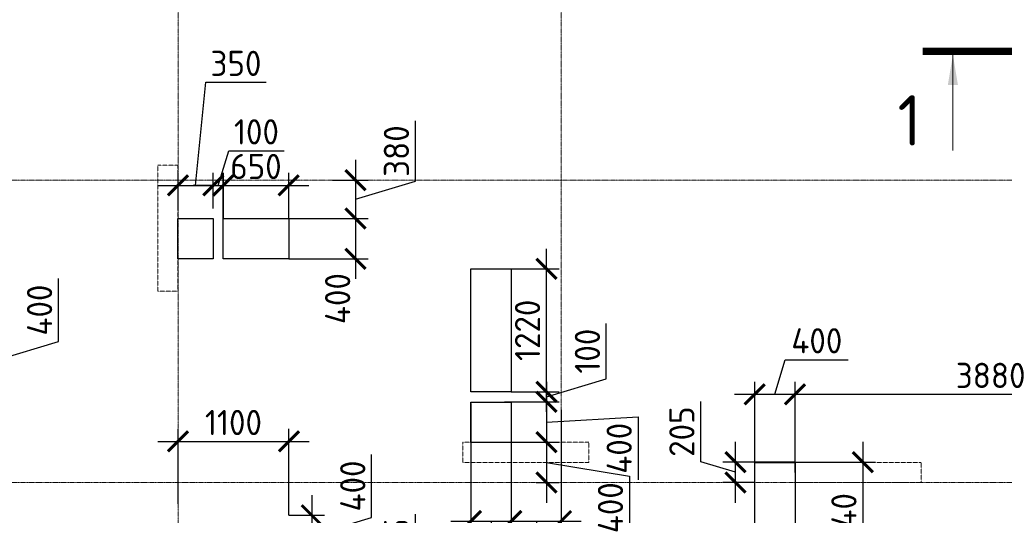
# Model space of a CAD drawing. Header units: millimetres. Extents: x -42044588 to 856694, y -806701 to 941911.
# Tile 144 of 256: x -161140 to -151375, y -272334 to -267418. Entities that reach past the tile are written whole.
import ezdxf

# ---------------------------------------------------------------- set-up
doc = ezdxf.new("R2010")
doc.units = ezdxf.units.MM
for name, pattern in [('______5', [1100, 800, -100, 100, -100]), ('DASHED', [7, 5, -2, 0]), ('осевая', [50.8, 31.75, -6.35, 6.35, -6.35])]:
    doc.linetypes.add(name, pattern=pattern)
doc.layers.add('Колонна_ бетон', color=7, linetype='Continuous', lineweight=50, true_color=0xb4b496)
for name, color, linetype, lineweight in [('Оси', 40, '______5', 18), ('Перекрытие ж_бетон', 1, 'Continuous', 30), ('РАЗМЕРЫ', 1, 'Continuous', 9), ('Узлы', 7, 'Continuous', 0)]:
    doc.layers.add(name, color=color, linetype=linetype, lineweight=lineweight)
doc.styles.add('GOST-2.304_Type-B', font='GOST_Common.ttf')
doc.dimstyles.new('СПДС', dxfattribs={"dimscale": 100, "dimtxt": 2.5, "dimasz": 2, "dimexe": 1.25, "dimexo": 0, "dimtad": 1, "dimdec": 0, "dimrnd": 5, "dimtxsty": 'GOST-2.304_Type-B', "dimblk": 'ARCHTICK', "dimcen": 2.5, "dimdle": 2, "dimclrd": 1, "dimclre": 1, "dimclrt": 1, "dimadec": 0, "dimazin": 2, "dimtfac": 0.75, "dimtdec": 0, "dimtmove": 1, "dimatfit": 3, "dimfxl": 0, "dimtolj": 1, "dimarcsym": 0})

# ---------------------------------------------------------------- blocks, each defined once
blk = doc.blocks.new('оси блок 2')
at = {"layer": 'Оси', "color": 16, "linetype": 'осевая', "lineweight": 0, "ltscale": 0.25, "transparency": 33554687}
for p, q in [((-48904.7, -322543), (-48904.7, -347914.1)), ((-45104.7, -322543), (-45104.7, -347914.1)), ((-89822.3, -329401.3), (-37238.5, -329401.3)), ((-89822.3, -332401.3), (-37238.5, -332401.3))]:
    blk.add_line(p, q, dxfattribs=at)
blk = doc.blocks.new('подложка стн 1-го этажа')
at = {"layer": 'Колонна_ бетон', "color": 252, "linetype": 'DASHED', "lineweight": 0, "ltscale": 0.5, "true_color": 0x939598, "transparency": 33554687}
for p, q in [((44643.8, 23161.8, -200), (44643.8, 23161.8, -200)), ((44643.8, 23161.8, -200), (44843.8, 23161.8, -200)), ((44643.8, 23161.8, -200), (44643.8, 21911.8, -200)), ((44843.8, 23161.8, -200), (44843.8, 23161.8, -200)), ((44843.8, 21911.8, -200), (44843.8, 23161.8, -200)), ((44843.8, 21911.8, -200), (44643.8, 21911.8, -200)), ((44643.8, 21911.8, -200), (44643.8, 21911.8, -200)), ((44843.8, 21911.8, -200), (44843.8, 21911.8, -200)), ((47668.8, 20411.8, -200), (47668.8, 20211.8, -200)), ((48918.8, 20411.8, -200), (47668.8, 20411.8, -200)), ((47668.8, 20411.8, -200), (47668.8, 20411.8, -200)), ((48918.8, 20411.8, -200), (48918.8, 20411.8, -200)), ((48918.8, 20211.8, -200), (48918.8, 20411.8, -200)), ((47668.8, 20211.8, -200), (47668.8, 20211.8, -200)), ((48918.8, 20211.8, -200), (47668.8, 20211.8, -200)), ((48918.8, 20211.8, -200), (48918.8, 20211.8, -200)), ((50963.8, 20211.8, -200), (50963.8, 20011.8, -200)), ((50963.8, 20211.8, -200), (50963.8, 20211.8, -200)), ((52213.8, 20211.8, -200), (50963.8, 20211.8, -200)), ((52213.8, 20211.8, -200), (52213.8, 20011.8, -200)), ((52213.8, 20211.8, -200), (52213.8, 20211.8, -200)), ((50963.8, 20011.8, -200), (50963.8, 20011.8, -200)), ((50963.8, 20011.8, -200), (52213.8, 20011.8, -200)), ((52213.8, 20011.8, -200), (52213.8, 20011.8, -200))]:
    blk.add_line(p, q, dxfattribs=at)
blk = doc.blocks.new('_ArchTick')
at = {"color": 0, "linetype": 'ByBlock', "const_width": 0.15}
blk.add_lwpolyline([(-0.5, -0.5), (0.5, 0.5)], dxfattribs=at)
blk = doc.blocks.new('*D3377')
at = {"layer": 'DEFPOINTS', "color": 0, "transparency": 16777216}
for p in [(-156664.7, -271224.3, 4500), (-156265.1, -271276.4), (-156265.1, -272390.8)]:
    blk.add_point(p, dxfattribs=at)
at = {"layer": 'РАЗМЕРЫ', "color": 1, "lineweight": -2, "transparency": 16777216}
for p, q in [((-156664.7, -271224.3), (-156664.7, -272515.8)), ((-156265.1, -271276.4), (-156265.1, -272515.8)), ((-156864.7, -272390.8), (-156065.1, -272390.8)), ((-156464.9, -272390.8), (-156464.6, -272866.6)), ((-156464.6, -272866.6), (-157089.6, -272866.6))]:
    blk.add_line(p, q, dxfattribs=at)
at = {"layer": 'РАЗМЕРЫ', "color": 1, "lineweight": -2, "transparency": 16777216, "xscale": 200, "yscale": 200, "zscale": 200, "rotation": 180}
blk.add_blockref('_ArchTick', (-156664.7, -272390.8), dxfattribs=at)
at = {"layer": 'РАЗМЕРЫ', "color": 1, "lineweight": -2, "transparency": 16777216, "xscale": 200, "yscale": 200, "zscale": 200}
blk.add_blockref('_ArchTick', (-156265.1, -272390.8), dxfattribs=at)
at = {"layer": 'РАЗМЕРЫ', "color": 1, "lineweight": 0, "transparency": 16777216, "insert": (-156777.1, -272679.1), "char_height": 250, "attachment_point": 5, "style": 'GOST-2.304_Type-B'}
blk.add_mtext('\\A1;400', dxfattribs=at)
blk = doc.blocks.new('*D3378')
at = {"layer": 'DEFPOINTS', "color": 0, "transparency": 16777216}
for p in [(-156330.1, -271209.1, 4500), (-156267.1, -271609.1), (-155915.7, -271609.1)]:
    blk.add_point(p, dxfattribs=at)
at = {"layer": 'РАЗМЕРЫ', "color": 1, "lineweight": -2, "transparency": 16777216}
for p, q in [((-155915.7, -271009.1), (-155915.7, -271809.1)), ((-156330.1, -271209.1), (-155790.7, -271209.1)), ((-155915.7, -271409.1), (-155006.5, -271356.7)), ((-155006.5, -271356.7), (-155006.5, -271981.7)), ((-156267.1, -271609.1), (-155790.7, -271609.1))]:
    blk.add_line(p, q, dxfattribs=at)
at = {"layer": 'РАЗМЕРЫ', "color": 1, "lineweight": -2, "transparency": 16777216, "xscale": 200, "yscale": 200, "zscale": 200}
for p, rotation in [((-155915.7, -271209.1), 90), ((-155915.7, -271609.1), 270)]:
    blk.add_blockref('_ArchTick', p, dxfattribs=dict(at, rotation=rotation))
at = {"layer": 'РАЗМЕРЫ', "color": 1, "lineweight": 0, "transparency": 16777216, "insert": (-155194, -271669.2), "char_height": 250, "attachment_point": 5, "rotation": 90, "style": 'GOST-2.304_Type-B'}
blk.add_mtext('\\A1;400', dxfattribs=at)
blk = doc.blocks.new('*D3379')
at = {"layer": 'DEFPOINTS', "color": 0, "transparency": 16777216}
for p in [(-159219.9, -269061.5), (-159569.7, -269289.1), (-159219.9, -269289.1)]:
    blk.add_point(p, dxfattribs=at)
at = {"layer": 'РАЗМЕРЫ', "color": 1, "lineweight": -2, "transparency": 16777216}
for p, q in [((-159394.8, -269061.5), (-159294.6, -268038.5)), ((-159294.6, -268038.5), (-158694.6, -268038.5)), ((-159569.7, -269289.1), (-159569.7, -268936.5)), ((-159219.9, -269289.1), (-159219.9, -268936.5)), ((-159769.7, -269061.5), (-159019.9, -269061.5))]:
    blk.add_line(p, q, dxfattribs=at)
at = {"layer": 'РАЗМЕРЫ', "color": 1, "lineweight": -2, "transparency": 16777216, "xscale": 200, "yscale": 200, "zscale": 200, "rotation": 180}
blk.add_blockref('_ArchTick', (-159569.7, -269061.5), dxfattribs=at)
at = {"layer": 'РАЗМЕРЫ', "color": 1, "lineweight": -2, "transparency": 16777216, "xscale": 200, "yscale": 200, "zscale": 200}
blk.add_blockref('_ArchTick', (-159219.9, -269061.5), dxfattribs=at)
at = {"layer": 'РАЗМЕРЫ', "color": 1, "lineweight": 0, "transparency": 16777216, "insert": (-158994.6, -267851), "char_height": 250, "attachment_point": 5, "style": 'GOST-2.304_Type-B'}
blk.add_mtext('\\A1;350', dxfattribs=at)
blk = doc.blocks.new('*D3381')
at = {"layer": 'DEFPOINTS', "color": 0, "transparency": 16777216}
for p in [(-162640, -270589.1), (-161348.7, -270589.1), (-162640, -270989.2)]:
    blk.add_point(p, dxfattribs=at)
at = {"layer": 'РАЗМЕРЫ', "color": 1, "lineweight": -2, "transparency": 16777216}
for p, q in [((-160754.9, -270611), (-160754.9, -269986)), ((-161348.7, -271189.2), (-161348.7, -270389.1)), ((-162640, -270589.1), (-161223.7, -270589.1)), ((-161348.7, -270789.1), (-160754.9, -270611)), ((-162640, -270989.2), (-161223.7, -270989.2))]:
    blk.add_line(p, q, dxfattribs=at)
at = {"layer": 'РАЗМЕРЫ', "color": 1, "lineweight": -2, "transparency": 16777216, "xscale": 200, "yscale": 200, "zscale": 200}
for p, rotation in [((-161348.7, -270589.1), 90), ((-161348.7, -270989.2), 270)]:
    blk.add_blockref('_ArchTick', p, dxfattribs=dict(at, rotation=rotation))
at = {"layer": 'РАЗМЕРЫ', "color": 1, "lineweight": 0, "transparency": 16777216, "insert": (-160942.4, -270298.5), "char_height": 250, "attachment_point": 5, "rotation": 90, "style": 'GOST-2.304_Type-B'}
blk.add_mtext('\\A1;400', dxfattribs=at)
blk = doc.blocks.new('*D3405')
at = {"layer": 'DEFPOINTS', "color": 0, "transparency": 16777216}
for p in [(-156267.1, -271609.1), (-156015.9, -272009.1), (-155915.7, -272009.1)]:
    blk.add_point(p, dxfattribs=at)
at = {"layer": 'РАЗМЕРЫ', "color": 1, "lineweight": -2, "transparency": 16777216}
for p, q in [((-155915.7, -271409.1), (-155915.7, -272209.1)), ((-156267.1, -271609.1), (-155790.7, -271609.1)), ((-155915.7, -271809.1), (-155093.1, -271946.6)), ((-155093.1, -271946.6), (-155093.1, -272571.6)), ((-156015.9, -272009.1), (-155790.7, -272009.1))]:
    blk.add_line(p, q, dxfattribs=at)
at = {"layer": 'РАЗМЕРЫ', "color": 1, "lineweight": -2, "transparency": 16777216, "xscale": 200, "yscale": 200, "zscale": 200}
for p, rotation in [((-155915.7, -271609.1), 90), ((-155915.7, -272009.1), 270)]:
    blk.add_blockref('_ArchTick', p, dxfattribs=dict(at, rotation=rotation))
at = {"layer": 'РАЗМЕРЫ', "color": 1, "lineweight": 0, "transparency": 16777216, "insert": (-155280.6, -272259.1), "char_height": 250, "attachment_point": 5, "rotation": 90, "style": 'GOST-2.304_Type-B'}
blk.add_mtext('\\A1;400', dxfattribs=at)
blk = doc.blocks.new('*D3521')
at = {"layer": 'DEFPOINTS', "color": 0, "transparency": 16777216}
for p in [(-156265.1, -271276.4), (-155769.7, -271289.2), (-155769.7, -272390.8)]:
    blk.add_point(p, dxfattribs=at)
at = {"layer": 'РАЗМЕРЫ', "color": 1, "lineweight": -2, "transparency": 16777216}
for p, q in [((-156265.1, -271276.4), (-156265.1, -272515.8)), ((-155769.7, -271289.2), (-155769.7, -272515.8)), ((-156465.1, -272390.8), (-155569.7, -272390.8)), ((-156017.4, -272390.8), (-155839.3, -272984.6)), ((-155839.3, -272984.6), (-155214.3, -272984.6))]:
    blk.add_line(p, q, dxfattribs=at)
at = {"layer": 'РАЗМЕРЫ', "color": 1, "lineweight": -2, "transparency": 16777216, "xscale": 200, "yscale": 200, "zscale": 200, "rotation": 180}
blk.add_blockref('_ArchTick', (-156265.1, -272390.8), dxfattribs=at)
at = {"layer": 'РАЗМЕРЫ', "color": 1, "lineweight": -2, "transparency": 16777216, "xscale": 200, "yscale": 200, "zscale": 200}
blk.add_blockref('_ArchTick', (-155769.7, -272390.8), dxfattribs=at)
at = {"layer": 'РАЗМЕРЫ', "color": 1, "lineweight": 0, "transparency": 16777216, "insert": (-155526.8, -272797.1), "char_height": 250, "attachment_point": 5, "style": 'GOST-2.304_Type-B'}
blk.add_mtext('\\A1;495', dxfattribs=at)
blk = doc.blocks.new('*D3456')
at = {"layer": 'DEFPOINTS', "color": 0, "transparency": 16777216}
for p in [(-159119.7, -269061.5), (-159219.9, -269289.1), (-159119.7, -269389.1)]:
    blk.add_point(p, dxfattribs=at)
at = {"layer": 'РАЗМЕРЫ', "color": 1, "lineweight": -2, "transparency": 16777216}
for p, q in [((-159169.8, -269061.5), (-159066.7, -268717.8)), ((-159066.7, -268717.8), (-158516.7, -268717.8)), ((-159219.9, -269289.1), (-159219.9, -268936.5)), ((-159119.7, -269389.1), (-159119.7, -268936.5)), ((-159219.9, -269061.5), (-159419.9, -269061.5)), ((-159219.9, -269061.5), (-159119.7, -269061.5)), ((-159219.9, -269061.5), (-159119.7, -269061.5)), ((-159119.7, -269061.5), (-158919.7, -269061.5))]:
    blk.add_line(p, q, dxfattribs=at)
at = {"layer": 'РАЗМЕРЫ', "color": 1, "lineweight": -2, "transparency": 16777216, "xscale": 200, "yscale": 200, "zscale": 200}
blk.add_blockref('_ArchTick', (-159219.9, -269061.5), dxfattribs=at)
at = {"layer": 'РАЗМЕРЫ', "color": 1, "lineweight": -2, "transparency": 16777216, "xscale": 200, "yscale": 200, "zscale": 200, "rotation": 180}
blk.add_blockref('_ArchTick', (-159119.7, -269061.5), dxfattribs=at)
at = {"layer": 'РАЗМЕРЫ', "color": 1, "lineweight": 0, "transparency": 16777216, "insert": (-158791.7, -268530.3), "char_height": 250, "attachment_point": 5, "style": 'GOST-2.304_Type-B'}
blk.add_mtext('\\A1;100', dxfattribs=at)
blk = doc.blocks.new('*D3457')
at = {"layer": 'DEFPOINTS', "color": 0, "transparency": 16777216}
for p in [(-158471.7, -269061.5), (-159121.7, -269389.1), (-158471.7, -269389.1)]:
    blk.add_point(p, dxfattribs=at)
at = {"layer": 'РАЗМЕРЫ', "color": 1, "lineweight": -2, "transparency": 16777216}
for p, q in [((-159121.7, -269389.1), (-159121.7, -268936.5)), ((-158471.7, -269389.1), (-158471.7, -268936.5)), ((-159321.7, -269061.5), (-158271.7, -269061.5))]:
    blk.add_line(p, q, dxfattribs=at)
at = {"layer": 'РАЗМЕРЫ', "color": 1, "lineweight": -2, "transparency": 16777216, "xscale": 200, "yscale": 200, "zscale": 200, "rotation": 180}
blk.add_blockref('_ArchTick', (-159121.7, -269061.5), dxfattribs=at)
at = {"layer": 'РАЗМЕРЫ', "color": 1, "lineweight": -2, "transparency": 16777216, "xscale": 200, "yscale": 200, "zscale": 200}
blk.add_blockref('_ArchTick', (-158471.7, -269061.5), dxfattribs=at)
at = {"layer": 'РАЗМЕРЫ', "color": 1, "lineweight": 0, "transparency": 16777216, "insert": (-158796.7, -268874), "char_height": 250, "attachment_point": 5, "style": 'GOST-2.304_Type-B'}
blk.add_mtext('\\A1;650', dxfattribs=at)
blk = doc.blocks.new('*D3537')
at = {"layer": 'DEFPOINTS', "color": 0, "transparency": 16777216}
for p in [(-158036.8, -269009.1), (-158471.7, -269389.1), (-157809.7, -269389.1)]:
    blk.add_point(p, dxfattribs=at)
at = {"layer": 'РАЗМЕРЫ', "color": 1, "lineweight": -2, "transparency": 16777216}
for p, q in [((-157215.9, -269021), (-157215.9, -268421)), ((-157809.7, -268809.1), (-157809.7, -269589.1)), ((-158036.8, -269009.1), (-157684.7, -269009.1)), ((-157809.7, -269199.1), (-157215.9, -269021)), ((-158471.7, -269389.1), (-157684.7, -269389.1))]:
    blk.add_line(p, q, dxfattribs=at)
at = {"layer": 'РАЗМЕРЫ', "color": 1, "lineweight": -2, "transparency": 16777216, "xscale": 200, "yscale": 200, "zscale": 200}
for p, rotation in [((-157809.7, -269009.1), 90), ((-157809.7, -269389.1), 270)]:
    blk.add_blockref('_ArchTick', p, dxfattribs=dict(at, rotation=rotation))
at = {"layer": 'РАЗМЕРЫ', "color": 1, "lineweight": 0, "transparency": 16777216, "insert": (-157403.4, -268721), "char_height": 250, "attachment_point": 5, "rotation": 90, "style": 'GOST-2.304_Type-B'}
blk.add_mtext('\\A1;380', dxfattribs=at)
blk = doc.blocks.new('*D3458')
at = {"layer": 'DEFPOINTS', "color": 0, "transparency": 16777216}
for p in [(-158236.9, -269389.1), (-158471.7, -269789.1), (-157809.7, -269789.1)]:
    blk.add_point(p, dxfattribs=at)
at = {"layer": 'РАЗМЕРЫ', "color": 1, "lineweight": -2, "transparency": 16777216}
for p, q in [((-157809.7, -269189.1), (-157809.7, -269989.1)), ((-158236.9, -269389.1), (-157684.7, -269389.1)), ((-158471.7, -269789.1), (-157684.7, -269789.1))]:
    blk.add_line(p, q, dxfattribs=at)
at = {"layer": 'РАЗМЕРЫ', "color": 1, "lineweight": -2, "transparency": 16777216, "xscale": 200, "yscale": 200, "zscale": 200}
for p, rotation in [((-157809.7, -269389.1), 90), ((-157809.7, -269789.1), 270)]:
    blk.add_blockref('_ArchTick', p, dxfattribs=dict(at, rotation=rotation))
at = {"layer": 'РАЗМЕРЫ', "color": 1, "lineweight": 0, "transparency": 16777216, "insert": (-157986.4, -270184.5), "char_height": 250, "attachment_point": 5, "rotation": 90, "style": 'GOST-2.304_Type-B'}
blk.add_mtext('\\A1;400', dxfattribs=at)
blk = doc.blocks.new('*D3459')
at = {"layer": 'DEFPOINTS', "color": 0, "transparency": 16777216}
for p in [(-156265.9, -271109.1), (-155915.7, -271109.1), (-156330.1, -271209.1, 4500)]:
    blk.add_point(p, dxfattribs=at)
at = {"layer": 'РАЗМЕРЫ', "color": 1, "lineweight": -2, "transparency": 16777216}
for p, q in [((-155321.9, -270980.9), (-155321.9, -270430.9)), ((-155915.7, -271109.1), (-155915.7, -270909.1)), ((-155915.7, -271159.1), (-155321.9, -270980.9)), ((-156265.9, -271109.1), (-155790.7, -271109.1)), ((-155915.7, -271209.1), (-155915.7, -271109.1)), ((-155915.7, -271209.1), (-155915.7, -271109.1)), ((-156330.1, -271209.1), (-155790.7, -271209.1)), ((-155915.7, -271209.1), (-155915.7, -271409.1))]:
    blk.add_line(p, q, dxfattribs=at)
at = {"layer": 'РАЗМЕРЫ', "color": 1, "lineweight": -2, "transparency": 16777216, "xscale": 200, "yscale": 200, "zscale": 200}
for p, rotation in [((-155915.7, -271109.1), 270), ((-155915.7, -271209.1), 90)]:
    blk.add_blockref('_ArchTick', p, dxfattribs=dict(at, rotation=rotation))
at = {"layer": 'РАЗМЕРЫ', "color": 1, "lineweight": 0, "transparency": 16777216, "insert": (-155509.4, -270705.9), "char_height": 250, "attachment_point": 5, "rotation": 90, "style": 'GOST-2.304_Type-B'}
blk.add_mtext('\\A1;100', dxfattribs=at)
blk = doc.blocks.new('*D3460')
at = {"layer": 'DEFPOINTS', "color": 0, "transparency": 16777216}
for p in [(-156265.9, -269889.1), (-155915.7, -269889.1), (-156265.9, -271109.1)]:
    blk.add_point(p, dxfattribs=at)
at = {"layer": 'РАЗМЕРЫ', "color": 1, "lineweight": -2, "transparency": 16777216}
for p, q in [((-155915.7, -271309.1), (-155915.7, -269689.1)), ((-156265.9, -269889.1), (-155790.7, -269889.1)), ((-156265.9, -271109.1), (-155790.7, -271109.1))]:
    blk.add_line(p, q, dxfattribs=at)
at = {"layer": 'РАЗМЕРЫ', "color": 1, "lineweight": -2, "transparency": 16777216, "xscale": 200, "yscale": 200, "zscale": 200}
for p, rotation in [((-155915.7, -269889.1), 90), ((-155915.7, -271109.1), 270)]:
    blk.add_blockref('_ArchTick', p, dxfattribs=dict(at, rotation=rotation))
at = {"layer": 'РАЗМЕРЫ', "color": 1, "lineweight": 0, "transparency": 16777216, "insert": (-156103.2, -270499.1), "char_height": 250, "attachment_point": 5, "rotation": 90, "style": 'GOST-2.304_Type-B'}
blk.add_mtext('\\A1;1220', dxfattribs=at)
blk = doc.blocks.new('*D3542')
at = {"layer": 'DEFPOINTS', "color": 0, "transparency": 16777216}
for p in [(-158469.5, -271601.1), (-159569.7, -272218.8), (-158469.5, -272334.1)]:
    blk.add_point(p, dxfattribs=at)
at = {"layer": 'РАЗМЕРЫ', "color": 1, "lineweight": -2, "transparency": 16777216}
for p, q in [((-159569.7, -272218.8), (-159569.7, -271476.1)), ((-158469.5, -272334.1), (-158469.5, -271476.1)), ((-159769.7, -271601.1), (-158269.5, -271601.1))]:
    blk.add_line(p, q, dxfattribs=at)
at = {"layer": 'РАЗМЕРЫ', "color": 1, "lineweight": -2, "transparency": 16777216, "xscale": 200, "yscale": 200, "zscale": 200, "rotation": 180}
blk.add_blockref('_ArchTick', (-159569.7, -271601.1), dxfattribs=at)
at = {"layer": 'РАЗМЕРЫ', "color": 1, "lineweight": -2, "transparency": 16777216, "xscale": 200, "yscale": 200, "zscale": 200}
blk.add_blockref('_ArchTick', (-158469.5, -271601.1), dxfattribs=at)
at = {"layer": 'РАЗМЕРЫ', "color": 1, "lineweight": 0, "transparency": 16777216, "insert": (-159019.6, -271413.6), "char_height": 250, "attachment_point": 5, "style": 'GOST-2.304_Type-B'}
blk.add_mtext('\\A1;1100', dxfattribs=at)
blk = doc.blocks.new('*D3484')
at = {"layer": 'DEFPOINTS', "color": 0, "transparency": 16777216}
for p in [(-158469.5, -272334.1), (-158514.3, -272734.1), (-158242.8, -272734.1)]:
    blk.add_point(p, dxfattribs=at)
at = {"layer": 'РАЗМЕРЫ', "color": 1, "lineweight": -2, "transparency": 16777216}
for p, q in [((-157649.1, -272356), (-157649.1, -271731)), ((-158242.8, -272134.1), (-158242.8, -272934.1)), ((-158469.5, -272334.1), (-158117.8, -272334.1)), ((-158242.8, -272534.1), (-157649.1, -272356)), ((-158514.3, -272734.1), (-158117.8, -272734.1))]:
    blk.add_line(p, q, dxfattribs=at)
at = {"layer": 'РАЗМЕРЫ', "color": 1, "lineweight": -2, "transparency": 16777216, "xscale": 200, "yscale": 200, "zscale": 200}
for p, rotation in [((-158242.8, -272334.1), 90), ((-158242.8, -272734.1), 270)]:
    blk.add_blockref('_ArchTick', p, dxfattribs=dict(at, rotation=rotation))
at = {"layer": 'РАЗМЕРЫ', "color": 1, "lineweight": 0, "transparency": 16777216, "insert": (-157836.6, -272043.5), "char_height": 250, "attachment_point": 5, "rotation": 90, "style": 'GOST-2.304_Type-B'}
blk.add_mtext('\\A1;400', dxfattribs=at)
blk = doc.blocks.new('*D3485')
at = {"layer": 'DEFPOINTS', "color": 0, "transparency": 16777216}
for p in [(-158371.4, -272734.1), (-158569.3, -272909.1), (-158242.8, -272909.1)]:
    blk.add_point(p, dxfattribs=at)
at = {"layer": 'РАЗМЕРЫ', "color": 1, "lineweight": -2, "transparency": 16777216}
for p, q in [((-157213.1, -272871.6), (-157213.1, -272321.6)), ((-158242.8, -272534.1), (-158242.8, -273109.1)), ((-158371.4, -272734.1), (-158117.8, -272734.1)), ((-158242.8, -272821.6), (-157213.1, -272871.6)), ((-158569.3, -272909.1), (-158117.8, -272909.1))]:
    blk.add_line(p, q, dxfattribs=at)
at = {"layer": 'РАЗМЕРЫ', "color": 1, "lineweight": -2, "transparency": 16777216, "xscale": 200, "yscale": 200, "zscale": 200}
for p, rotation in [((-158242.8, -272734.1), 90), ((-158242.8, -272909.1), 270)]:
    blk.add_blockref('_ArchTick', p, dxfattribs=dict(at, rotation=rotation))
at = {"layer": 'РАЗМЕРЫ', "color": 1, "lineweight": 0, "transparency": 16777216, "insert": (-157400.6, -272596.6), "char_height": 250, "attachment_point": 5, "rotation": 90, "style": 'GOST-2.304_Type-B'}
blk.add_mtext('\\A1;175', dxfattribs=at)
blk = doc.blocks.new('*D3496')
at = {"layer": 'DEFPOINTS', "color": 0, "transparency": 16777216}
for p in [(-153449.8, -271133.9), (-153849.7, -271932.3, 360), (-153449.8, -271909.1, 360)]:
    blk.add_point(p, dxfattribs=at)
at = {"layer": 'РАЗМЕРЫ', "color": 1, "lineweight": -2, "transparency": 16777216}
for p, q in [((-153649.8, -271133.9), (-153546.6, -270790.2)), ((-153546.6, -270790.2), (-152921.6, -270790.2)), ((-153849.7, -271932.3), (-153849.7, -271008.9)), ((-153449.8, -271909.1), (-153449.8, -271008.9)), ((-154049.7, -271133.9), (-153249.8, -271133.9))]:
    blk.add_line(p, q, dxfattribs=at)
at = {"layer": 'РАЗМЕРЫ', "color": 1, "lineweight": -2, "transparency": 16777216, "xscale": 200, "yscale": 200, "zscale": 200, "rotation": 180}
blk.add_blockref('_ArchTick', (-153849.7, -271133.9), dxfattribs=at)
at = {"layer": 'РАЗМЕРЫ', "color": 1, "lineweight": -2, "transparency": 16777216, "xscale": 200, "yscale": 200, "zscale": 200}
blk.add_blockref('_ArchTick', (-153449.8, -271133.9), dxfattribs=at)
at = {"layer": 'РАЗМЕРЫ', "color": 1, "lineweight": 0, "transparency": 16777216, "insert": (-153234.1, -270602.7), "char_height": 250, "attachment_point": 5, "style": 'GOST-2.304_Type-B'}
blk.add_mtext('\\A1;400', dxfattribs=at)
blk = doc.blocks.new('*D3549')
at = {"layer": 'DEFPOINTS', "color": 0, "transparency": 16777216}
for p in [(-149569.7, -271133.9), (-149569.7, -271320), (-153449.8, -271909.1, 360)]:
    blk.add_point(p, dxfattribs=at)
at = {"layer": 'РАЗМЕРЫ', "color": 1, "lineweight": -2, "transparency": 16777216}
for p, q in [((-153449.8, -271909.1), (-153449.8, -271008.9)), ((-149569.7, -271320), (-149569.7, -271008.9)), ((-153649.8, -271133.9), (-149369.7, -271133.9))]:
    blk.add_line(p, q, dxfattribs=at)
at = {"layer": 'РАЗМЕРЫ', "color": 1, "lineweight": -2, "transparency": 16777216, "xscale": 200, "yscale": 200, "zscale": 200, "rotation": 180}
blk.add_blockref('_ArchTick', (-153449.8, -271133.9), dxfattribs=at)
at = {"layer": 'РАЗМЕРЫ', "color": 1, "lineweight": -2, "transparency": 16777216, "xscale": 200, "yscale": 200, "zscale": 200}
blk.add_blockref('_ArchTick', (-149569.7, -271133.9), dxfattribs=at)
at = {"layer": 'РАЗМЕРЫ', "color": 1, "lineweight": 0, "transparency": 16777216, "insert": (-151509.8, -270946.4), "char_height": 250, "attachment_point": 5, "style": 'GOST-2.304_Type-B'}
blk.add_mtext('\\A1;3880', dxfattribs=at)
blk = doc.blocks.new('*D3336')
at = {"layer": 'DEFPOINTS', "color": 0, "transparency": 16777216}
for p in [(-153449.5, -271806), (-153449.5, -273046), (-152777.6, -273046)]:
    blk.add_point(p, dxfattribs=at)
at = {"layer": 'РАЗМЕРЫ', "color": 1, "lineweight": -2, "transparency": 16777216}
for p, q in [((-152777.6, -271606), (-152777.6, -273246)), ((-153449.5, -271806), (-152652.6, -271806)), ((-153449.5, -273046), (-152652.6, -273046))]:
    blk.add_line(p, q, dxfattribs=at)
at = {"layer": 'РАЗМЕРЫ', "color": 1, "lineweight": -2, "transparency": 16777216, "xscale": 200, "yscale": 200, "zscale": 200}
for p, rotation in [((-152777.6, -271806), 90), ((-152777.6, -273046), 270)]:
    blk.add_blockref('_ArchTick', p, dxfattribs=dict(at, rotation=rotation))
at = {"layer": 'РАЗМЕРЫ', "color": 1, "lineweight": 0, "transparency": 16777216, "insert": (-152965.1, -272426), "char_height": 250, "attachment_point": 5, "rotation": 90, "style": 'GOST-2.304_Type-B'}
blk.add_mtext('\\A1;1240', dxfattribs=at)
blk = doc.blocks.new('*D3337')
at = {"layer": 'DEFPOINTS', "color": 0, "transparency": 16777216}
for p in [(-154041.2, -271806), (-153449.5, -271806), (-153849.5, -272009.1)]:
    blk.add_point(p, dxfattribs=at)
at = {"layer": 'РАЗМЕРЫ', "color": 1, "lineweight": -2, "transparency": 16777216}
for p, q in [((-154384.9, -271804.4), (-154384.9, -271204.4)), ((-154041.2, -272209.1), (-154041.2, -271606)), ((-154041.2, -271907.6), (-154384.9, -271804.4)), ((-153449.5, -271806), (-154166.2, -271806)), ((-153849.5, -272009.1), (-154166.2, -272009.1))]:
    blk.add_line(p, q, dxfattribs=at)
at = {"layer": 'РАЗМЕРЫ', "color": 1, "lineweight": -2, "transparency": 16777216, "xscale": 200, "yscale": 200, "zscale": 200}
for p, rotation in [((-154041.2, -271806), 90), ((-154041.2, -272009.1), 270)]:
    blk.add_blockref('_ArchTick', p, dxfattribs=dict(at, rotation=rotation))
at = {"layer": 'РАЗМЕРЫ', "color": 1, "lineweight": 0, "transparency": 16777216, "insert": (-154572.4, -271504.4), "char_height": 250, "attachment_point": 5, "rotation": 90, "style": 'GOST-2.304_Type-B'}
blk.add_mtext('\\A1;205', dxfattribs=at)
blk = doc.blocks.new('блочина')
at = {"layer": 'Перекрытие ж_бетон', "color": 4}
for points in [[(140762.6, 63797.6), (140762.6, 63397.6), (140412.8, 63397.6), (140412.8, 63797.6)], [(140860.8, 63399.6), (140860.8, 63799.6), (141510.8, 63799.6), (141510.8, 63399.6)], [(143316.6, 63299.7), (143716.6, 63299.7), (143716.6, 62079.7), (143316.6, 62079.7)], [(146133, 61377.8), (146533, 61377.8), (146533, 60137.8), (146133, 60137.8)]]:
    blk.add_lwpolyline(points, close=True, dxfattribs=at)
at = {"layer": 'Перекрытие ж_бетон', "color": 4, "elevation": 4500}
blk.add_lwpolyline([(143317.8, 61977.7), (143716.4, 61977.7), (143716.4, 61577.6), (143317.8, 61577.6)], close=True, dxfattribs=at)

msp = doc.modelspace()

# ---------------------------------------------------------------- linework, layer by layer
at = {"layer": 'Узлы', "color": 1, "linetype": 'Continuous', "lineweight": 0}
msp.add_line((-151884.575, -267766.491, 3100), (-151884.575, -268716.491, 3100), dxfattribs=at)
at = {"layer": 'Узлы', "color": 1, "linetype": 'Continuous', "lineweight": 0, "const_width": 70, "elevation": 3100}
msp.add_lwpolyline([(-152184.575, -267731.491), (-151184.575, -267731.491)], dxfattribs=at)
at = {"layer": 'Узлы', "color": 1, "linetype": 'Continuous', "lineweight": 0}
msp.add_solid([(-151884.575, -267766.491, 3100), (-151934.853, -268066.941, 3100), (-151834.297, -268066.941, 3100)], dxfattribs=at)

# ---------------------------------------------------------------- block references
for name, p in [('подложка стн 1-го этажа', (-204413.612, -292020.941, 560)), ('блочина', (-299982.527, -333188.797))]:
    msp.add_blockref(name, p)
at = {"layer": 'РАЗМЕРЫ'}
msp.add_blockref('оси блок 2', (-110664.971, 60392.176), dxfattribs=at)

# ---------------------------------------------------------------- texts
at = {"layer": 'Узлы', "color": 1, "linetype": 'Continuous', "lineweight": 0, "insert": (-152314.575, -268416.49, 3100), "char_height": 500, "attachment_point": 5, "style": 'GOST-2.304_Type-B'}
msp.add_mtext_dynamic_manual_height_columns('1', width=723.87981, gutter_width=25, heights=[0], dxfattribs=at)

# ---------------------------------------------------------------- dimensions: what is measured, and where the dimension line sits
at = {"layer": 'РАЗМЕРЫ', "lineweight": 0}
for base, p1, p2, picture, middle in [((-159219.948, -269061.531, 200), (-159569.688, -269289.146, 200), (-159219.948, -269289.146, 200), '*D3379', (-159232.063, -268038.46, 200)), ((-156265.08, -272390.849, 200), (-156664.687, -271224.257, 4700), (-156265.08, -271276.437, 200), '*D3377', (-156527.059, -272866.553, 200))]:
    dim = msp.add_linear_dim(base=base, p1=p1, p2=p2, dimstyle='СПДС', override={"dimrnd": 5}, dxfattribs=at)
    dim.commit()
    dim.dimension.update_dxf_attribs({"geometry": picture, "text_midpoint": middle, "dimtype": 160})
for base, p1, p2, picture, middle in [((-159119.747, -269061.531, 200), (-159219.948, -269289.146, 200), (-159119.747, -269389.146, 200), '*D3456', (-159004.222, -268530.281, 200)), ((-158471.747, -269061.531, 200), (-159121.747, -269389.146, 200), (-158471.747, -269389.146, 200), '*D3457', (-158796.747, -268874.031, 200)), ((-153449.829, -271133.911, 200), (-153849.673, -271932.28, 560), (-153449.829, -271909.146, 560), '*D3496', (-153484.126, -270602.661, 200)), ((-149569.689, -271133.911, 200), (-153449.829, -271909.146, 560), (-149569.689, -271319.997, 200), '*D3549', (-151509.759, -270946.411, 200)), ((-158469.485, -271601.13, 200), (-159569.689, -272218.754, 200), (-158469.485, -272334.146, 200), '*D3542', (-159019.587, -271413.63, 200)), ((-155769.689, -272390.849, 200), (-156265.08, -271276.437, 200), (-155769.689, -271289.18, 200), '*D3521', (-155776.759, -272797.099, 200))]:
    dim = msp.add_linear_dim(base=base, p1=p1, p2=p2, dimstyle='СПДС', override={"dimrnd": 5}, dxfattribs=at)
    dim.commit()
    dim.dimension.update_dxf_attribs({"geometry": picture, "text_midpoint": middle})
for base, p1, p2, picture, middle in [((-157809.685, -269389.146, 200), (-158036.832, -269009.146, 200), (-158471.747, -269389.146, 200), '*D3537', (-157403.435, -268958.521, 200)), ((-155915.697, -269889.059, 200), (-156265.876, -271109.059, 200), (-156265.876, -269889.059, 200), '*D3460', (-156103.197, -270499.059, 200)), ((-161348.681, -270589.146, 200), (-162640.001, -270989.152, 200), (-162640.001, -270589.146, 200), '*D3381', (-160942.431, -270548.524, 200)), ((-155915.697, -271109.059, 200), (-156330.148, -271209.059, 4700), (-156265.876, -271109.059, 200), '*D3459', (-155509.447, -270918.434, 200)), ((-154041.187, -271805.964, 200), (-153849.485, -272009.146, 200), (-153449.485, -271805.964, 200), '*D3337', (-154572.437, -271741.93, 200)), ((-152777.575, -273045.964, 200), (-153449.485, -271805.964, 200), (-153449.485, -273045.964, 200), '*D3336', (-152965.075, -272425.964, 200)), ((-158242.822, -272734.146, 200), (-158469.485, -272334.146, 200), (-158514.275, -272734.146, 200), '*D3484', (-157836.572, -272293.521, 200))]:
    dim = msp.add_linear_dim(base=base, p1=p1, p2=p2, angle=90, dimstyle='СПДС', override={"dimrnd": 5}, dxfattribs=at)
    dim.commit()
    dim.dimension.update_dxf_attribs({"geometry": picture, "text_midpoint": middle})
for base, p1, p2, picture, middle in [((-157809.685, -269789.146, 200), (-158236.938, -269389.146, 200), (-158471.747, -269789.146, 200), '*D3458', (-157798.868, -270184.538, 200)), ((-155915.697, -271609.147, 200), (-156330.148, -271209.059, 4700), (-156267.063, -271609.147, 200), '*D3378', (-155006.499, -271419.167, 200)), ((-155915.697, -272009.146, 200), (-156267.063, -271609.147, 200), (-156015.908, -272009.146, 200), '*D3405', (-155093.085, -272009.146, 200)), ((-158242.822, -272909.146, 200), (-158371.421, -272734.146, 200), (-158569.344, -272909.146, 200), '*D3485', (-157213.129, -272809.103, 200))]:
    dim = msp.add_linear_dim(base=base, p1=p1, p2=p2, angle=90, dimstyle='СПДС', override={"dimrnd": 5}, dxfattribs=at)
    dim.commit()
    dim.dimension.update_dxf_attribs({"geometry": picture, "text_midpoint": middle, "dimtype": 160})

doc.saveas('drawing.dxf')
